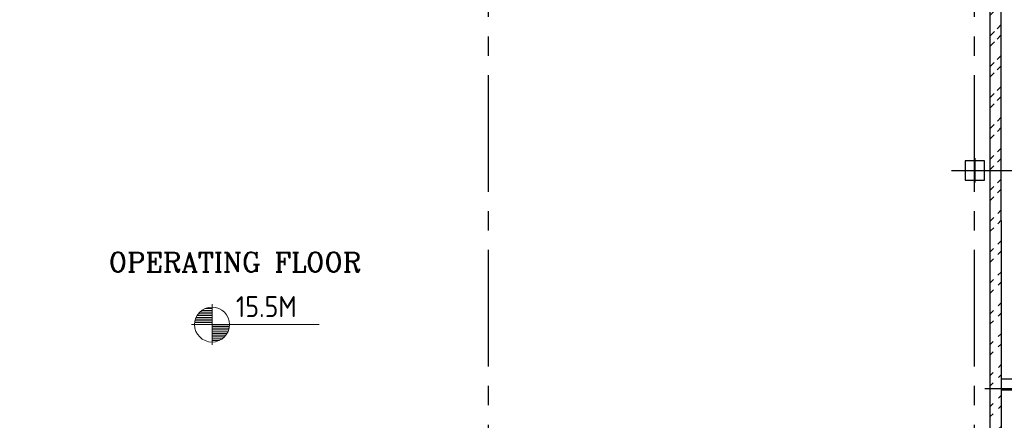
# Model space of a CAD drawing. Extents: x -11758 to 4934791, y -233543 to 1826789.
# Tile 61 of 256: x 98510 to 118771, y 279589 to 287843. Entities that reach past the tile are written whole.
import ezdxf

# ---------------------------------------------------------------- set-up
doc = ezdxf.new("R2010")
doc.units = 0
doc.header["$LTSCALE"] = 800
doc.header["$MEASUREMENT"] = 0
doc.linetypes.add('CENTER', pattern=[2, 1.25, -0.25, 0.25, -0.25])
doc.linetypes.add('CENTER2', pattern=[1.125, 0.75, -0.125, 0.125, -0.125])
doc.layers.get('0').update_dxf_attribs({"linetype": 'CONTINUOUS'})
for name, color, linetype in [('Aux_col', 7, 'CONTINUOUS'), ('GRID', 8, 'CENTER'), ('HATCH', 9, 'CONTINUOUS'), ('STR', 2, 'CONTINUOUS'), ('WALL', 6, 'CONTINUOUS')]:
    doc.layers.add(name, color=color, linetype=linetype)
doc.layers.add('T', color=3, linetype='CONTINUOUS', lineweight=15)
doc.layers.add('TEXT', color=3, linetype='CONTINUOUS', lineweight=15)
doc.styles.add('ROMANC', font='romanc')
doc.styles.get("Standard").update_dxf_attribs({"font": 'ISO9'})
doc.styles.add('VER', font='ISO9.SHX')

# ---------------------------------------------------------------- blocks, each defined once
blk = doc.blocks.new('*X4')
at = {"color": 0}
for p, q in [((36225.99749646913, 29425), (36329.75793067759, 29425)), ((36092.05768744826, 29275), (36329.75793067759, 29275)), ((36101.71434717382, 29300), (36329.75793067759, 29300)), ((36114.68504460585, 29325), (36329.75793067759, 29325)), ((36131.61955309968, 29350), (36329.75793067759, 29350)), ((36153.65771200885, 29375), (36329.75793067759, 29375)), ((36183.08224298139, 29400), (36329.75793067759, 29400)), ((36079.76994177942, 29200), (36329.75793067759, 29200)), ((36081.26957091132, 29225), (36329.75793067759, 29225)), ((36085.32197733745, 29250), (36329.75793067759, 29250))]:
    blk.add_line(p, q, dxfattribs=at)
blk = doc.blocks.new('LL')
for p, q in [((-711.1924480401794, 0), (-711.1924480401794, 422.7782223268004)), ((-1135.881555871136, 0), (-711.1924480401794, 0)), ((1493.237527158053, 0), (-711.1924480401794, 0)), ((-711.1924480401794, 0), (-711.1924480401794, -418.1323077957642))]:
    blk.add_line(p, q)
for start, end in [(90, 180), (0, 90), (180, 270), (270, 0)]:
    blk.add_arc((-711.1924480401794, 0), 360, start, end)
at = {"xscale": 1.440000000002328, "yscale": 1.440000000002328, "zscale": 1.440000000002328}
blk.add_blockref('*X4', (-53026.04386821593, -42044.47114596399), dxfattribs=at)
at = {"xscale": 1.440000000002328, "yscale": 1.440000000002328, "zscale": 1.440000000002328, "rotation": 180}
blk.add_blockref('*X4', (51603.65897213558, 42044.47114596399), dxfattribs=at)
at = {"flags": 4}
blk.add_attdef('LEVEL', (-221.7336021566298, 154.1822191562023), '', height=432, dxfattribs=at)

msp = doc.modelspace()

# ---------------------------------------------------------------- hatches: boundary and pattern name
at = {"layer": 'HATCH'}
h = msp.add_hatch(dxfattribs=at)
h.set_pattern_fill('ANSI32', color=256, scale=1200, style=0)
h.set_pattern_definition([(45, (33273.28251782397, 176213.6788963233), (-318.1980515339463, 318.1980515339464), []), (45, (33485.41455182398, 176213.6788963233), (-318.1980515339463, 318.1980515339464), [])])
edge = h.paths.add_edge_path()
edge.add_line((118483.3835230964, 264067.213154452), (118474.4127792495, 325287.2192348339))
edge.add_line((118713.3821111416, 264067.2131520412), (118702.7307065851, 325517.2155085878))

# ---------------------------------------------------------------- linework, layer by layer
at = {"layer": 'Aux_col'}
for p, q in [((118364.1124731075, 284937.213174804), (117964.1124731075, 284937.213174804)), ((117964.1124731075, 284937.213174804), (117964.1124731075, 284537.2131748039)), ((118164.1124731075, 284987.2131748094), (118164.1124731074, 284487.2131748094)), ((118364.1124731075, 284537.2131748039), (118364.1124731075, 284937.213174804)), ((117914.1124731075, 284737.2131748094), (118414.1124731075, 284737.2131747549)), ((117964.1124731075, 284537.2131748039), (118364.1124731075, 284537.2131748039))]:
    msp.add_line(p, q, dxfattribs=at)
at = {"layer": 'GRID', "linetype": 'CENTER2', "ltscale": 4}
for p, q in [((118158.3821105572, 259098.6975953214), (118158.3821111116, 326143.1163974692)), ((108158.3821102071, 259098.6923676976), (108158.3821107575, 325639.50494928)), ((117685.4166590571, 284737.2131831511), (120601.6306965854, 284737.213182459)), ((130420.1238282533, 280237.2183498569), (118372.1062476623, 280237.2183498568))]:
    msp.add_line(p, q, dxfattribs=at)
at = {"layer": 'WALL'}
for p, q in [((118713.3821109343, 264067.2145663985), (118704.3767274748, 325517.2153762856)), ((118483.3821390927, 264297.0230878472), (118474.4127730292, 325287.2615319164)), ((129008.3821251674, 280437.2183498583), (118713.3821113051, 280437.2183498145)), ((128308.3821251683, 280207.2183474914), (118713.3821113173, 280207.2183474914))]:
    msp.add_line(p, q, dxfattribs=at)

# ---------------------------------------------------------------- block references
at = {"layer": 'TEXT'}
msp.add_blockref('LL', (103180.3255055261, 281562.3143596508), dxfattribs=at).add_auto_attribs({'LEVEL': '15.5M'})

# ---------------------------------------------------------------- texts
at = {"layer": 'STR', "color": 4, "insert": (31556.21638619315, 280757.7382728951), "char_height": 400, "width": 3040.311924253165, "attachment_point": 1, "style": 'VER'}
msp.add_mtext('\\pi-108.42;UNLOADING \\P\\pi958.25;BAY', dxfattribs=at)
at = {"layer": 'T', "insert": (105791.6138328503, 232454.9556464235), "char_height": 400, "attachment_point": 1, "rotation": 90, "style": 'ROMANC'}
msp.add_mtext_dynamic_manual_height_columns('\\pi110.05;SOOT BLOWER MCC ON \\P\\pi605.28;RAISED CHEQUERED \\P\\pi1643.4;PLATE FLOOR', width=7496.283114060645, gutter_width=2000, heights=[0], dxfattribs=at)
at = {"layer": 'T', "insert": (100342.0462440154, 283049.8980511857), "char_height": 400, "attachment_point": 1, "style": 'ROMANC'}
msp.add_mtext_dynamic_manual_height_columns('OPERATING FLOOR', width=6988.75912886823, gutter_width=2000, heights=[0], dxfattribs=at)

doc.saveas('drawing.dxf')
